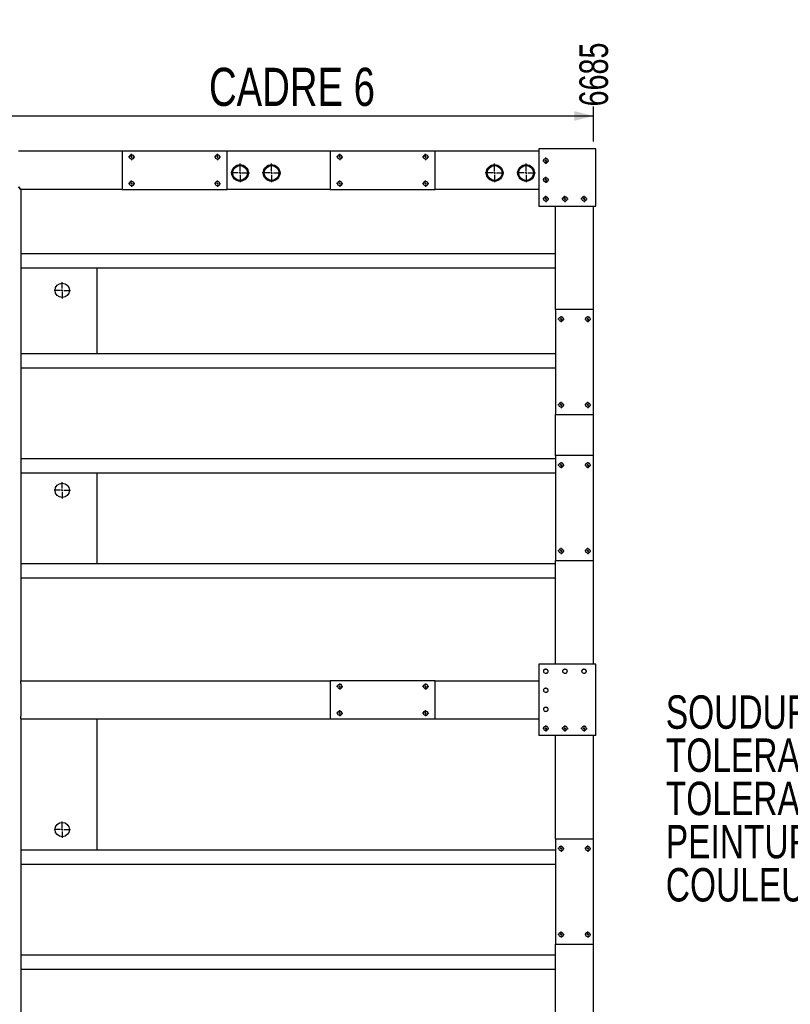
# Model space of a CAD drawing. Header units: millimetres. Extents: x 5 to 589, y 5 to 415.
# Tile 12 of 21: x 310 to 390, y 121 to 225. Entities that reach past the tile are written whole.
import ezdxf

# ---------------------------------------------------------------- set-up
doc = ezdxf.new("R2010")
doc.units = ezdxf.units.MM
doc.linetypes.add('CENTERX2', pattern=[20.32, 12.7, -2.54, 2.54, -2.54])
for name, color, linetype in [('COTES', 1, 'Continuous'), ('NOTES', 6, 'Continuous'), ('TRAIT-MIXTES', 3, 'CENTERX2')]:
    doc.layers.add(name, color=color, linetype=linetype)
doc.layers.add('TRAIT-FORT', color=4, linetype='Continuous', lineweight=25)
doc.styles.add('SLDTEXTSTYLE0', font='TXT', dxfattribs={"width": 0.75})
doc.dimstyles.new('SLDDIMSTYLE1', dxfattribs={"dimtxt": 3, "dimasz": 2, "dimexe": 0, "dimexo": 0.0625, "dimgap": 0.75, "dimtad": 0, "dimtih": 1, "dimtoh": 1, "dimdec": 0, "dimlfac": 20, "dimrnd": 1e-09, "dimzin": 12, "dimdsep": 46, "dimtxsty": 'SLDTEXTSTYLE0', "dimsah": 1, "dimcen": 0.09, "dimadec": 0, "dimazin": 3, "dimtfac": 1, "dimtdec": 0, "dimtofl": 0, "dimtmove": 0, "dimatfit": 3, "dimfxl": 1, "dimfrac": 2, "dimtolj": 1, "dimtzin": 12, "dimarcsym": 0})

# ---------------------------------------------------------------- blocks, each defined once
blk = doc.blocks.new('SW_NOTE_0')
at = {"layer": 'NOTES', "color": 0, "char_height": 3.5, "attachment_point": 1, "style": 'SLDTEXTSTYLE0'}
for s, insert in [('SOUDURES :  A=3 CONTINUE ETANCHE', (0, 4.51)), ('TOLERANCE GENERALE : ± 1 mm', (0, -0.01)), ('TOLERANCE DE PLANEITE : ± 1 mm/m', (0, -4.54)), ('PEINTURE EPOXY EP: 60µ', (0, -9.07)), ('COULEUR : BLANC RAL 9010', (0, -13.59))]:
    blk.add_mtext(s, dxfattribs=dict(at, insert=insert))
blk = doc.blocks.new('_D_120')
at = {"layer": 'COTES', "color": 1, "transparency": 16777216}
for p, q in [((369.73, 211.9), (369.73, 215.59)), ((305.73, 214.59), (369.73, 214.59))]:
    blk.add_line(p, q, dxfattribs=at)
blk.add_solid([(369.73, 214.59), (367.73, 215.09), (367.73, 214.09)], dxfattribs=at)
at = {"layer": 'COTES', "color": 1, "transparency": 16777216, "insert": (368.25, 215.59), "char_height": 3, "attachment_point": 1, "rotation": 90, "style": 'SLDTEXTSTYLE0'}
blk.add_mtext('6685', dxfattribs=at)
blk = doc.blocks.new('SW_CENTERMARKSYMBOL_178')
at = {"layer": 'TRAIT-MIXTES', "color": 0}
for p, q in [((-0.2, 0), (-0.975, 0)), ((0, 0), (-0.1, 0)), ((0, 0.2), (0, 0.975)), ((0, 0), (0, 0.1)), ((0, 0), (0, -0.1)), ((0, 0), (0.1, 0)), ((0.2, 0), (0.975, 0)), ((0, -0.2), (0, -0.975))]:
    blk.add_line(p, q, dxfattribs=at)
blk = doc.blocks.new('SW_CENTERMARKSYMBOL_179')
at = {"layer": 'TRAIT-MIXTES', "color": 0}
for p, q in [((-0.2, 0), (-0.975, 0)), ((0, 0), (-0.1, 0)), ((0, 0.2), (0, 0.975)), ((0, 0), (0, 0.1)), ((0, 0), (0, -0.1)), ((0, 0), (0.1, 0)), ((0.2, 0), (0.975, 0)), ((0, -0.2), (0, -0.975))]:
    blk.add_line(p, q, dxfattribs=at)
blk = doc.blocks.new('SW_CENTERMARKSYMBOL_180')
at = {"layer": 'TRAIT-MIXTES', "color": 0}
for p, q in [((-0.2, 0), (-0.975, 0)), ((0, 0), (-0.1, 0)), ((0, 0.2), (0, 0.975)), ((0, 0), (0, 0.1)), ((0, 0), (0, -0.1)), ((0, 0), (0.1, 0)), ((0.2, 0), (0.975, 0)), ((0, -0.2), (0, -0.975))]:
    blk.add_line(p, q, dxfattribs=at)
blk = doc.blocks.new('SW_CENTERMARKSYMBOL_181')
at = {"layer": 'TRAIT-MIXTES', "color": 0}
for p, q in [((-0.2, 0), (-0.975, 0)), ((0, 0), (-0.1, 0)), ((0, 0.2), (0, 0.975)), ((0, 0), (0, 0.1)), ((0, 0), (0, -0.1)), ((0, 0), (0.1, 0)), ((0.2, 0), (0.975, 0)), ((0, -0.2), (0, -0.975))]:
    blk.add_line(p, q, dxfattribs=at)
blk = doc.blocks.new('SW_CENTERMARKSYMBOL_186')
at = {"layer": 'TRAIT-MIXTES', "color": 0}
for p, q in [((-0.2, 0), (-0.325, 0)), ((0, 0), (-0.1, 0)), ((0, 0.2), (0, 0.325)), ((0, 0), (0, 0.1)), ((0, 0), (0, -0.1)), ((0, 0), (0.1, 0)), ((0.2, 0), (0.325, 0)), ((0, -0.2), (0, -0.325))]:
    blk.add_line(p, q, dxfattribs=at)
blk = doc.blocks.new('SW_CENTERMARKSYMBOL_187')
at = {"layer": 'TRAIT-MIXTES', "color": 0}
for p, q in [((-0.2, 0), (-0.325, 0)), ((0, 0), (-0.1, 0)), ((0, 0.2), (0, 0.325)), ((0, 0), (0, 0.1)), ((0, 0), (0, -0.1)), ((0, 0), (0.1, 0)), ((0.2, 0), (0.325, 0)), ((0, -0.2), (0, -0.325))]:
    blk.add_line(p, q, dxfattribs=at)
blk = doc.blocks.new('SW_CENTERMARKSYMBOL_188')
at = {"layer": 'TRAIT-MIXTES', "color": 0}
for p, q in [((-0.2, 0), (-0.325, 0)), ((0, 0), (-0.1, 0)), ((0, 0.2), (0, 0.325)), ((0, 0), (0, 0.1)), ((0, 0), (0, -0.1)), ((0, 0), (0.1, 0)), ((0.2, 0), (0.325, 0)), ((0, -0.2), (0, -0.325))]:
    blk.add_line(p, q, dxfattribs=at)
blk = doc.blocks.new('SW_CENTERMARKSYMBOL_189')
at = {"layer": 'TRAIT-MIXTES', "color": 0}
for p, q in [((-0.2, 0), (-0.325, 0)), ((0, 0), (-0.1, 0)), ((0, 0.2), (0, 0.325)), ((0, 0), (0, 0.1)), ((0, 0), (0, -0.1)), ((0, 0), (0.1, 0)), ((0.2, 0), (0.325, 0)), ((0, -0.2), (0, -0.325))]:
    blk.add_line(p, q, dxfattribs=at)
blk = doc.blocks.new('SW_CENTERMARKSYMBOL_206')
at = {"layer": 'TRAIT-MIXTES', "color": 0}
for p, q in [((-0.2, 0), (-0.325, 0)), ((0, 0), (-0.1, 0)), ((0, 0.2), (0, 0.325)), ((0, 0), (0, 0.1)), ((0, 0), (0, -0.1)), ((0, 0), (0.1, 0)), ((0.2, 0), (0.325, 0)), ((0, -0.2), (0, -0.325))]:
    blk.add_line(p, q, dxfattribs=at)
blk = doc.blocks.new('SW_CENTERMARKSYMBOL_207')
at = {"layer": 'TRAIT-MIXTES', "color": 0}
for p, q in [((-0.2, 0), (-0.325, 0)), ((0, 0), (-0.1, 0)), ((0, 0.2), (0, 0.325)), ((0, 0), (0, 0.1)), ((0, 0), (0, -0.1)), ((0, 0), (0.1, 0)), ((0.2, 0), (0.325, 0)), ((0, -0.2), (0, -0.325))]:
    blk.add_line(p, q, dxfattribs=at)
blk = doc.blocks.new('SW_CENTERMARKSYMBOL_208')
at = {"layer": 'TRAIT-MIXTES', "color": 0}
for p, q in [((-0.2, 0), (-0.325, 0)), ((0, 0), (-0.1, 0)), ((0, 0.2), (0, 0.325)), ((0, 0), (0, 0.1)), ((0, 0), (0, -0.1)), ((0, 0), (0.1, 0)), ((0.2, 0), (0.325, 0)), ((0, -0.2), (0, -0.325))]:
    blk.add_line(p, q, dxfattribs=at)
blk = doc.blocks.new('SW_CENTERMARKSYMBOL_209')
at = {"layer": 'TRAIT-MIXTES', "color": 0}
for p, q in [((-0.2, 0), (-0.325, 0)), ((0, 0), (-0.1, 0)), ((0, 0.2), (0, 0.325)), ((0, 0), (0, 0.1)), ((0, 0), (0, -0.1)), ((0, 0), (0.1, 0)), ((0.2, 0), (0.325, 0)), ((0, -0.2), (0, -0.325))]:
    blk.add_line(p, q, dxfattribs=at)
blk = doc.blocks.new('SW_CENTERMARKSYMBOL_237')
at = {"layer": 'TRAIT-MIXTES', "color": 0}
for p, q in [((-0.2, 0), (-0.85, 0)), ((0, 0), (-0.1, 0)), ((0, 0.2), (0, 0.85)), ((0, 0), (0, 0.1)), ((0, 0), (0, -0.1)), ((0, 0), (0.1, 0)), ((0.2, 0), (0.85, 0)), ((0, -0.2), (0, -0.85))]:
    blk.add_line(p, q, dxfattribs=at)
blk = doc.blocks.new('SW_CENTERMARKSYMBOL_248')
at = {"layer": 'TRAIT-MIXTES', "color": 0}
for p, q in [((-0.2, 0), (-0.85, 0)), ((0, 0), (-0.1, 0)), ((0, 0.2), (0, 0.85)), ((0, 0), (0, 0.1)), ((0, 0), (0, -0.1)), ((0, 0), (0.1, 0)), ((0.2, 0), (0.85, 0)), ((0, -0.2), (0, -0.85))]:
    blk.add_line(p, q, dxfattribs=at)
blk = doc.blocks.new('SW_CENTERMARKSYMBOL_261')
at = {"layer": 'TRAIT-MIXTES', "color": 0}
for p, q in [((-0.2, 0), (-0.325, 0)), ((0, 0), (-0.1, 0)), ((0, 0.2), (0, 0.325)), ((0, 0), (0, 0.1)), ((0, 0), (0, -0.1)), ((0, 0), (0.1, 0)), ((0.2, 0), (0.325, 0)), ((0, -0.2), (0, -0.325))]:
    blk.add_line(p, q, dxfattribs=at)
blk = doc.blocks.new('SW_CENTERMARKSYMBOL_262')
at = {"layer": 'TRAIT-MIXTES', "color": 0}
for p, q in [((-0.2, 0), (-0.325, 0)), ((0, 0), (-0.1, 0)), ((0, 0.2), (0, 0.325)), ((0, 0), (0, 0.1)), ((0, 0), (0, -0.1)), ((0, 0), (0.1, 0)), ((0.2, 0), (0.325, 0)), ((0, -0.2), (0, -0.325))]:
    blk.add_line(p, q, dxfattribs=at)
blk = doc.blocks.new('SW_CENTERMARKSYMBOL_263')
at = {"layer": 'TRAIT-MIXTES', "color": 0}
for p, q in [((-0.2, 0), (-0.325, 0)), ((0, 0), (-0.1, 0)), ((0, 0.2), (0, 0.325)), ((0, 0), (0, 0.1)), ((0, 0), (0, -0.1)), ((0, 0), (0.1, 0)), ((0.2, 0), (0.325, 0)), ((0, -0.2), (0, -0.325))]:
    blk.add_line(p, q, dxfattribs=at)
blk = doc.blocks.new('SW_CENTERMARKSYMBOL_264')
at = {"layer": 'TRAIT-MIXTES', "color": 0}
for p, q in [((-0.2, 0), (-0.325, 0)), ((0, 0), (-0.1, 0)), ((0, 0.2), (0, 0.325)), ((0, 0), (0, 0.1)), ((0, 0), (0, -0.1)), ((0, 0), (0.1, 0)), ((0.2, 0), (0.325, 0)), ((0, -0.2), (0, -0.325))]:
    blk.add_line(p, q, dxfattribs=at)
blk = doc.blocks.new('SW_CENTERMARKSYMBOL_265')
at = {"layer": 'TRAIT-MIXTES', "color": 0}
for p, q in [((-0.2, 0), (-0.325, 0)), ((0, 0), (-0.1, 0)), ((0, 0.2), (0, 0.325)), ((0, 0), (0, 0.1)), ((0, 0), (0, -0.1)), ((0, 0), (0.1, 0)), ((0.2, 0), (0.325, 0)), ((0, -0.2), (0, -0.325))]:
    blk.add_line(p, q, dxfattribs=at)
blk = doc.blocks.new('SW_CENTERMARKSYMBOL_314')
at = {"layer": 'TRAIT-MIXTES', "color": 0}
for p, q in [((-0.2, 0), (-0.325, 0)), ((0, 0), (-0.1, 0)), ((0, 0.2), (0, 0.325)), ((0, 0), (0, 0.1)), ((0, 0), (0, -0.1)), ((0, 0), (0.1, 0)), ((0.2, 0), (0.325, 0)), ((0, -0.2), (0, -0.325))]:
    blk.add_line(p, q, dxfattribs=at)
blk = doc.blocks.new('SW_CENTERMARKSYMBOL_315')
at = {"layer": 'TRAIT-MIXTES', "color": 0}
for p, q in [((-0.2, 0), (-0.325, 0)), ((0, 0), (-0.1, 0)), ((0, 0.2), (0, 0.325)), ((0, 0), (0, 0.1)), ((0, 0), (0, -0.1)), ((0, 0), (0.1, 0)), ((0.2, 0), (0.325, 0)), ((0, -0.2), (0, -0.325))]:
    blk.add_line(p, q, dxfattribs=at)
blk = doc.blocks.new('SW_CENTERMARKSYMBOL_316')
at = {"layer": 'TRAIT-MIXTES', "color": 0}
for p, q in [((-0.2, 0), (-0.325, 0)), ((0, 0), (-0.1, 0)), ((0, 0.2), (0, 0.325)), ((0, 0), (0, 0.1)), ((0, 0), (0, -0.1)), ((0, 0), (0.1, 0)), ((0.2, 0), (0.325, 0)), ((0, -0.2), (0, -0.325))]:
    blk.add_line(p, q, dxfattribs=at)
blk = doc.blocks.new('SW_CENTERMARKSYMBOL_317')
at = {"layer": 'TRAIT-MIXTES', "color": 0}
for p, q in [((-0.2, 0), (-0.325, 0)), ((0, 0), (-0.1, 0)), ((0, 0.2), (0, 0.325)), ((0, 0), (0, 0.1)), ((0, 0), (0, -0.1)), ((0, 0), (0.1, 0)), ((0.2, 0), (0.325, 0)), ((0, -0.2), (0, -0.325))]:
    blk.add_line(p, q, dxfattribs=at)
blk = doc.blocks.new('SW_CENTERMARKSYMBOL_338')
at = {"layer": 'TRAIT-MIXTES', "color": 0}
for p, q in [((-0.2, 0), (-0.85, 0)), ((0, 0), (-0.1, 0)), ((0, 0.2), (0, 0.85)), ((0, 0), (0, 0.1)), ((0, 0), (0, -0.1)), ((0, 0), (0.1, 0)), ((0.2, 0), (0.85, 0)), ((0, -0.2), (0, -0.85))]:
    blk.add_line(p, q, dxfattribs=at)
blk = doc.blocks.new('SW_CENTERMARKSYMBOL_345')
at = {"layer": 'TRAIT-MIXTES', "color": 0}
for p, q in [((-0.2, 0), (-0.325, 0)), ((0, 0), (-0.1, 0)), ((0, 0.2), (0, 0.325)), ((0, 0), (0, 0.1)), ((0, 0), (0, -0.1)), ((0, 0), (0.1, 0)), ((0.2, 0), (0.325, 0)), ((0, -0.2), (0, -0.325))]:
    blk.add_line(p, q, dxfattribs=at)
blk = doc.blocks.new('SW_CENTERMARKSYMBOL_346')
at = {"layer": 'TRAIT-MIXTES', "color": 0}
for p, q in [((-0.2, 0), (-0.325, 0)), ((0, 0), (-0.1, 0)), ((0, 0.2), (0, 0.325)), ((0, 0), (0, 0.1)), ((0, 0), (0, -0.1)), ((0, 0), (0.1, 0)), ((0.2, 0), (0.325, 0)), ((0, -0.2), (0, -0.325))]:
    blk.add_line(p, q, dxfattribs=at)
blk = doc.blocks.new('SW_CENTERMARKSYMBOL_347')
at = {"layer": 'TRAIT-MIXTES', "color": 0}
for p, q in [((-0.2, 0), (-0.325, 0)), ((0, 0), (-0.1, 0)), ((0, 0.2), (0, 0.325)), ((0, 0), (0, 0.1)), ((0, 0), (0, -0.1)), ((0, 0), (0.1, 0)), ((0.2, 0), (0.325, 0)), ((0, -0.2), (0, -0.325))]:
    blk.add_line(p, q, dxfattribs=at)
blk = doc.blocks.new('SW_CENTERMARKSYMBOL_457')
at = {"layer": 'TRAIT-MIXTES', "color": 0}
for p, q in [((-0.2, 0), (-0.325, 0)), ((0, 0), (-0.1, 0)), ((0, 0.2), (0, 0.325)), ((0, 0), (0, 0.1)), ((0, 0), (0, -0.1)), ((0, 0), (0.1, 0)), ((0.2, 0), (0.325, 0)), ((0, -0.2), (0, -0.325))]:
    blk.add_line(p, q, dxfattribs=at)
blk = doc.blocks.new('SW_CENTERMARKSYMBOL_458')
at = {"layer": 'TRAIT-MIXTES', "color": 0}
for p, q in [((-0.2, 0), (-0.325, 0)), ((0, 0), (-0.1, 0)), ((0, 0.2), (0, 0.325)), ((0, 0), (0, 0.1)), ((0, 0), (0, -0.1)), ((0, 0), (0.1, 0)), ((0.2, 0), (0.325, 0)), ((0, -0.2), (0, -0.325))]:
    blk.add_line(p, q, dxfattribs=at)
blk = doc.blocks.new('SW_CENTERMARKSYMBOL_459')
at = {"layer": 'TRAIT-MIXTES', "color": 0}
for p, q in [((-0.2, 0), (-0.325, 0)), ((0, 0), (-0.1, 0)), ((0, 0.2), (0, 0.325)), ((0, 0), (0, 0.1)), ((0, 0), (0, -0.1)), ((0, 0), (0.1, 0)), ((0.2, 0), (0.325, 0)), ((0, -0.2), (0, -0.325))]:
    blk.add_line(p, q, dxfattribs=at)
blk = doc.blocks.new('SW_CENTERMARKSYMBOL_460')
at = {"layer": 'TRAIT-MIXTES', "color": 0}
for p, q in [((-0.2, 0), (-0.325, 0)), ((0, 0), (-0.1, 0)), ((0, 0.2), (0, 0.325)), ((0, 0), (0, 0.1)), ((0, 0), (0, -0.1)), ((0, 0), (0.1, 0)), ((0.2, 0), (0.325, 0)), ((0, -0.2), (0, -0.325))]:
    blk.add_line(p, q, dxfattribs=at)
blk = doc.blocks.new('SW_CENTERMARKSYMBOL_496')
at = {"layer": 'TRAIT-MIXTES', "color": 0}
for p, q in [((-0.2, 0), (-0.325, 0)), ((0, 0), (-0.1, 0)), ((0, 0.2), (0, 0.325)), ((0, 0), (0, 0.1)), ((0, 0), (0, -0.1)), ((0, 0), (0.1, 0)), ((0.2, 0), (0.325, 0)), ((0, -0.2), (0, -0.325))]:
    blk.add_line(p, q, dxfattribs=at)
blk = doc.blocks.new('SW_CENTERMARKSYMBOL_497')
at = {"layer": 'TRAIT-MIXTES', "color": 0}
for p, q in [((-0.2, 0), (-0.325, 0)), ((0, 0), (-0.1, 0)), ((0, 0.2), (0, 0.325)), ((0, 0), (0, 0.1)), ((0, 0), (0, -0.1)), ((0, 0), (0.1, 0)), ((0.2, 0), (0.325, 0)), ((0, -0.2), (0, -0.325))]:
    blk.add_line(p, q, dxfattribs=at)
blk = doc.blocks.new('SW_CENTERMARKSYMBOL_498')
at = {"layer": 'TRAIT-MIXTES', "color": 0}
for p, q in [((-0.2, 0), (-0.325, 0)), ((0, 0), (-0.1, 0)), ((0, 0.2), (0, 0.325)), ((0, 0), (0, 0.1)), ((0, 0), (0, -0.1)), ((0, 0), (0.1, 0)), ((0.2, 0), (0.325, 0)), ((0, -0.2), (0, -0.325))]:
    blk.add_line(p, q, dxfattribs=at)
blk = doc.blocks.new('SW_CENTERMARKSYMBOL_499')
at = {"layer": 'TRAIT-MIXTES', "color": 0}
for p, q in [((-0.2, 0), (-0.325, 0)), ((0, 0), (-0.1, 0)), ((0, 0.2), (0, 0.325)), ((0, 0), (0, 0.1)), ((0, 0), (0, -0.1)), ((0, 0), (0.1, 0)), ((0.2, 0), (0.325, 0)), ((0, -0.2), (0, -0.325))]:
    blk.add_line(p, q, dxfattribs=at)
blk = doc.blocks.new('SW_CENTERMARKSYMBOL_514')
at = {"layer": 'TRAIT-MIXTES', "color": 0}
for p, q in [((-0.2, 0), (-0.325, 0)), ((0, 0), (-0.1, 0)), ((0, 0.2), (0, 0.325)), ((0, 0), (0, 0.1)), ((0, 0), (0, -0.1)), ((0, 0), (0.1, 0)), ((0.2, 0), (0.325, 0)), ((0, -0.2), (0, -0.325))]:
    blk.add_line(p, q, dxfattribs=at)
blk = doc.blocks.new('SW_CENTERMARKSYMBOL_515')
at = {"layer": 'TRAIT-MIXTES', "color": 0}
for p, q in [((-0.2, 0), (-0.325, 0)), ((0, 0), (-0.1, 0)), ((0, 0.2), (0, 0.325)), ((0, 0), (0, 0.1)), ((0, 0), (0, -0.1)), ((0, 0), (0.1, 0)), ((0.2, 0), (0.325, 0)), ((0, -0.2), (0, -0.325))]:
    blk.add_line(p, q, dxfattribs=at)
blk = doc.blocks.new('SW_CENTERMARKSYMBOL_516')
at = {"layer": 'TRAIT-MIXTES', "color": 0}
for p, q in [((-0.2, 0), (-0.325, 0)), ((0, 0), (-0.1, 0)), ((0, 0.2), (0, 0.325)), ((0, 0), (0, 0.1)), ((0, 0), (0, -0.1)), ((0, 0), (0.1, 0)), ((0.2, 0), (0.325, 0)), ((0, -0.2), (0, -0.325))]:
    blk.add_line(p, q, dxfattribs=at)
blk = doc.blocks.new('SW_CENTERMARKSYMBOL_517')
at = {"layer": 'TRAIT-MIXTES', "color": 0}
for p, q in [((-0.2, 0), (-0.325, 0)), ((0, 0), (-0.1, 0)), ((0, 0.2), (0, 0.325)), ((0, 0), (0, 0.1)), ((0, 0), (0, -0.1)), ((0, 0), (0.1, 0)), ((0.2, 0), (0.325, 0)), ((0, -0.2), (0, -0.325))]:
    blk.add_line(p, q, dxfattribs=at)

msp = doc.modelspace()

# ---------------------------------------------------------------- linework, layer by layer
at = {"lineweight": 18}
for centre in [(321.333, 210.296), (330.333, 210.296), (343.133, 210.296), (352.133, 210.296), (364.733, 209.896), (321.333, 207.496), (330.333, 207.496), (343.133, 207.496), (352.133, 207.496), (364.733, 207.896), (364.733, 205.896), (366.733, 205.896), (368.733, 205.896), (366.333, 193.296), (366.333, 193.296), (369.133, 193.296), (369.133, 193.296), (366.333, 184.296), (366.333, 184.296), (369.133, 184.296), (369.133, 184.296), (366.333, 177.996), (369.133, 177.996), (366.333, 168.996), (369.133, 168.996), (364.733, 156.396), (366.733, 156.396), (368.733, 156.396), (343.133, 154.796), (352.133, 154.796), (364.733, 154.396), (343.133, 151.996), (352.133, 151.996), (364.733, 152.396), (364.733, 150.396), (366.733, 150.396), (368.733, 150.396), (366.333, 137.796), (369.133, 137.796), (366.333, 128.796), (369.133, 128.796)]:
    msp.add_arc(centre, 0.25, 255, 195, dxfattribs=at)
at = {"layer": 'TRAIT-FORT', "color": 4, "linetype": 'Continuous', "lineweight": 25}
for p, q in [((320.333, 210.896), (309.483, 210.896)), ((320.333, 210.896), (320.333, 206.896)), ((331.333, 210.896), (320.333, 210.896)), ((342.133, 210.896), (331.333, 210.896)), ((331.333, 206.896), (331.333, 210.896)), ((342.133, 210.896), (342.133, 206.896)), ((353.133, 210.896), (342.133, 210.896)), ((363.983, 210.896), (353.133, 210.896)), ((353.133, 206.896), (353.133, 210.896)), ((363.983, 211.146), (363.983, 205.146)), ((369.983, 211.146), (363.983, 211.146)), ((369.983, 205.146), (369.983, 211.146)), ((309.733, 206.896), (309.483, 207.146)), ((309.483, 207.146), (309.733, 206.896)), ((320.333, 206.896), (309.733, 206.896)), ((309.733, 206.896), (309.733, 155.396)), ((320.333, 206.896), (331.333, 206.896)), ((342.133, 206.896), (331.333, 206.896)), ((342.133, 206.896), (353.133, 206.896)), ((363.983, 206.896), (353.133, 206.896)), ((363.983, 205.146), (369.983, 205.146)), ((365.733, 194.296), (365.733, 205.146)), ((369.733, 194.296), (369.733, 205.146)), ((365.733, 200.146), (309.733, 200.146)), ((365.733, 198.646), (309.733, 198.646)), ((317.733, 189.646), (317.733, 198.646)), ((365.733, 194.296), (365.733, 183.296)), ((369.733, 194.296), (365.733, 194.296)), ((369.733, 183.296), (369.733, 194.296)), ((365.733, 189.646), (309.733, 189.646)), ((365.733, 188.146), (309.733, 188.146)), ((365.733, 178.996), (365.733, 183.296)), ((365.733, 183.296), (369.733, 183.296)), ((369.733, 178.996), (369.733, 183.296)), ((365.733, 178.646), (309.733, 178.646)), ((365.733, 178.996), (365.733, 167.996)), ((369.733, 178.996), (365.733, 178.996)), ((369.733, 167.996), (369.733, 178.996)), ((365.733, 177.146), (309.733, 177.146)), ((317.733, 167.646), (317.733, 177.146)), ((365.733, 167.646), (309.733, 167.646)), ((365.733, 157.146), (365.733, 167.996)), ((365.733, 167.996), (369.733, 167.996)), ((369.733, 157.146), (369.733, 167.996)), ((365.733, 166.146), (309.733, 166.146)), ((369.983, 157.146), (363.983, 157.146)), ((363.983, 157.146), (363.983, 149.646)), ((369.983, 149.646), (369.983, 157.146)), ((309.733, 155.396), (342.133, 155.396)), ((309.733, 155.096), (309.733, 155.396)), ((309.733, 155.096), (309.733, 151.696)), ((342.133, 155.396), (342.133, 151.396)), ((353.133, 155.396), (342.133, 155.396)), ((353.133, 155.396), (363.983, 155.396)), ((353.133, 151.396), (353.133, 155.396)), ((309.733, 151.396), (309.733, 151.696)), ((309.733, 151.396), (342.133, 151.396)), ((309.733, 151.396), (309.733, 71.396)), ((317.733, 137.646), (317.733, 151.396)), ((342.133, 151.396), (353.133, 151.396)), ((353.133, 151.396), (363.983, 151.396)), ((369.983, 149.646), (363.983, 149.646)), ((365.733, 138.796), (365.733, 149.646)), ((369.733, 138.796), (369.733, 149.646)), ((365.733, 138.796), (365.733, 127.796)), ((369.733, 138.796), (365.733, 138.796)), ((369.733, 127.796), (369.733, 138.796)), ((365.733, 137.646), (309.733, 137.646)), ((365.733, 136.146), (309.733, 136.146)), ((365.733, 94.996), (365.733, 127.796)), ((365.733, 127.796), (369.733, 127.796)), ((369.733, 94.996), (369.733, 127.796)), ((365.733, 126.646), (309.733, 126.646)), ((365.733, 125.146), (309.733, 125.146))]:
    msp.add_line(p, q, dxfattribs=at)
for centre, radius in [((321.333, 210.296), 0.225), ((330.333, 210.296), 0.225), ((343.133, 210.296), 0.225), ((352.133, 210.296), 0.225), ((332.697, 208.617), 0.875), ((335.999, 208.617), 0.875), ((359.367, 208.617), 0.875), ((362.669, 208.617), 0.875), ((364.733, 209.896), 0.225), ((332.697, 208.617), 0.775), ((335.999, 208.617), 0.775), ((359.367, 208.617), 0.775), ((362.669, 208.617), 0.775), ((321.333, 207.496), 0.225), ((330.333, 207.496), 0.225), ((343.133, 207.496), 0.225), ((352.133, 207.496), 0.225), ((364.733, 207.896), 0.225), ((364.733, 205.896), 0.225), ((366.733, 205.896), 0.225), ((368.733, 205.896), 0.225), ((314.067, 196.308), 0.75), ((366.333, 193.296), 0.225), ((369.133, 193.296), 0.225), ((366.333, 184.296), 0.225), ((369.133, 184.296), 0.225), ((366.333, 177.996), 0.225), ((369.133, 177.996), 0.225), ((314.067, 175.353), 0.75), ((366.333, 168.996), 0.225), ((369.133, 168.996), 0.225), ((364.733, 156.396), 0.225), ((366.733, 156.396), 0.225), ((368.733, 156.396), 0.225), ((343.133, 154.796), 0.225), ((352.133, 154.796), 0.225), ((364.733, 154.396), 0.225), ((343.133, 151.996), 0.225), ((352.133, 151.996), 0.225), ((364.733, 152.396), 0.225), ((364.733, 150.396), 0.225), ((366.733, 150.396), 0.225), ((368.733, 150.396), 0.225), ((314.067, 139.795), 0.75), ((366.333, 137.796), 0.225), ((369.133, 137.796), 0.225), ((366.333, 128.796), 0.225), ((369.133, 128.796), 0.225)]:
    msp.add_circle(centre, radius, dxfattribs=at)

# ---------------------------------------------------------------- block references
at = {"layer": 'NOTES', "color": 211}
msp.add_blockref('SW_NOTE_0', (377.303, 149.353), dxfattribs=at)
at = {"layer": 'TRAIT-MIXTES'}
for name, p in [('SW_CENTERMARKSYMBOL_457', (321.333, 210.296)), ('SW_CENTERMARKSYMBOL_460', (330.333, 210.296)), ('SW_CENTERMARKSYMBOL_314', (343.133, 210.296)), ('SW_CENTERMARKSYMBOL_317', (352.133, 210.296)), ('SW_CENTERMARKSYMBOL_178', (332.697, 208.617)), ('SW_CENTERMARKSYMBOL_179', (335.999, 208.617)), ('SW_CENTERMARKSYMBOL_180', (359.367, 208.617)), ('SW_CENTERMARKSYMBOL_181', (362.669, 208.617)), ('SW_CENTERMARKSYMBOL_261', (364.733, 209.896)), ('SW_CENTERMARKSYMBOL_458', (321.333, 207.496)), ('SW_CENTERMARKSYMBOL_459', (330.333, 207.496)), ('SW_CENTERMARKSYMBOL_315', (343.133, 207.496)), ('SW_CENTERMARKSYMBOL_316', (352.133, 207.496)), ('SW_CENTERMARKSYMBOL_262', (364.733, 207.896)), ('SW_CENTERMARKSYMBOL_263', (364.733, 205.896)), ('SW_CENTERMARKSYMBOL_264', (366.733, 205.896)), ('SW_CENTERMARKSYMBOL_265', (368.733, 205.896)), ('SW_CENTERMARKSYMBOL_338', (314.067, 196.308)), ('SW_CENTERMARKSYMBOL_514', (366.333, 193.296)), ('SW_CENTERMARKSYMBOL_515', (369.133, 193.296)), ('SW_CENTERMARKSYMBOL_516', (366.333, 184.296)), ('SW_CENTERMARKSYMBOL_517', (369.133, 184.296)), ('SW_CENTERMARKSYMBOL_206', (366.333, 177.996)), ('SW_CENTERMARKSYMBOL_207', (369.133, 177.996)), ('SW_CENTERMARKSYMBOL_248', (314.067, 175.353)), ('SW_CENTERMARKSYMBOL_208', (366.333, 168.996)), ('SW_CENTERMARKSYMBOL_209', (369.133, 168.996)), ('SW_CENTERMARKSYMBOL_496', (343.133, 154.796)), ('SW_CENTERMARKSYMBOL_499', (352.133, 154.796)), ('SW_CENTERMARKSYMBOL_497', (343.133, 151.996)), ('SW_CENTERMARKSYMBOL_498', (352.133, 151.996)), ('SW_CENTERMARKSYMBOL_345', (364.733, 150.396)), ('SW_CENTERMARKSYMBOL_346', (366.733, 150.396)), ('SW_CENTERMARKSYMBOL_347', (368.733, 150.396)), ('SW_CENTERMARKSYMBOL_237', (314.067, 139.795)), ('SW_CENTERMARKSYMBOL_186', (366.333, 137.796)), ('SW_CENTERMARKSYMBOL_187', (369.133, 137.796)), ('SW_CENTERMARKSYMBOL_188', (366.333, 128.796)), ('SW_CENTERMARKSYMBOL_189', (369.133, 128.796))]:
    msp.add_blockref(name, p, dxfattribs=at)

# ---------------------------------------------------------------- texts
at = {"layer": 'NOTES', "color": 211, "insert": (329.441, 219.638), "char_height": 4, "attachment_point": 1, "style": 'SLDTEXTSTYLE0'}
msp.add_mtext('CADRE 6', dxfattribs=at)

# ---------------------------------------------------------------- dimensions: what is measured, and where the dimension line sits
at = {"layer": 'COTES', "color": 1}
dim = msp.add_ordinate_dim(feature_location=(369.733, 210.896), offset=(0, 4.697), dtype=1, origin=(35.483, 210.896), dimstyle='SLDDIMSTYLE1', dxfattribs=at)
dim.commit()
dim.dimension.update_dxf_attribs({"geometry": '_D_120', "text_midpoint": (369.733, 220.026)})

doc.saveas('drawing.dxf')
